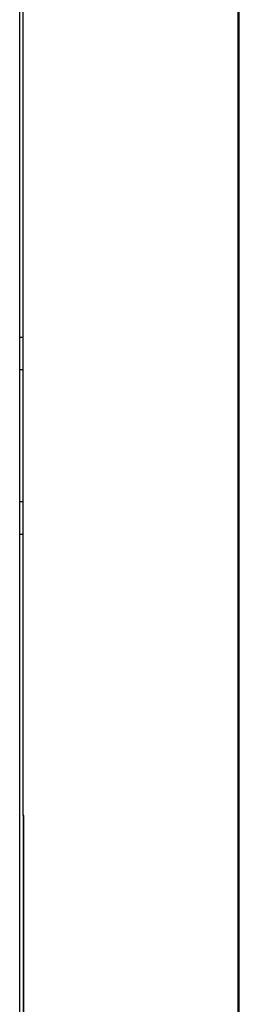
# Model space of a CAD drawing. Header units: inches. Extents: x 172 to 318, y 15 to 201.
# Tile 3 of 6: x 235 to 246, y 58 to 106. Entities that reach past the tile are written whole.
import ezdxf

# ---------------------------------------------------------------- set-up
doc = ezdxf.new("R2010")
doc.units = ezdxf.units.IN
doc.header["$MEASUREMENT"] = 0

# ---------------------------------------------------------------- blocks, each defined once
blk = doc.blocks.new('block 32')
at = {"color": 7, "lineweight": 25}
blk.add_lwpolyline([(235.632, 53.215), (235.632, 67.615)], dxfattribs=at)
blk = doc.blocks.new('block 33')
at = {"color": 7, "lineweight": 25}
blk.add_lwpolyline([(235.632, 67.615), (235.589, 67.615)], dxfattribs=at)
blk = doc.blocks.new('block 34')
at = {"color": 7, "lineweight": 25}
blk.add_lwpolyline([(235.589, 67.615), (235.589, 154.015)], dxfattribs=at)
blk = doc.blocks.new('block 40')
at = {"color": 7, "lineweight": 25}
blk.add_lwpolyline([(245.988, 186.492), (245.988, 33.615)], dxfattribs=at)
blk = doc.blocks.new('block 52')
at = {"color": 7, "lineweight": 25}
blk.add_lwpolyline([(246.058, 32.815), (246.058, 186.946)], dxfattribs=at)
blk = doc.blocks.new('block 62')
at = {"color": 7, "lineweight": 25}
blk.add_lwpolyline([(235.429, 33.615), (235.429, 186.498)], dxfattribs=at)
blk = doc.blocks.new('block 109')
at = {"color": 7, "lineweight": 25}
blk.add_lwpolyline([(235.589, 67.615), (235.589, 53.215)], dxfattribs=at)
blk = doc.blocks.new('block 129')
at = {"color": 7, "lineweight": 25}
blk.add_lwpolyline([(235.589, 89.212), (235.429, 89.215)], dxfattribs=at)
blk = doc.blocks.new('block 130')
at = {"color": 7, "lineweight": 25}
blk.add_lwpolyline([(235.589, 82.818), (235.429, 82.815)], dxfattribs=at)
blk = doc.blocks.new('block 135')
at = {"color": 7, "lineweight": 25}
blk.add_lwpolyline([(235.589, 81.245), (235.429, 81.243)], dxfattribs=at)
blk = doc.blocks.new('block 138')
at = {"color": 7, "lineweight": 25}
blk.add_lwpolyline([(235.589, 90.784), (235.429, 90.787)], dxfattribs=at)

msp = doc.modelspace()

# ---------------------------------------------------------------- block references
for name in ['block 52', 'block 62', 'block 40', 'block 34', 'block 138', 'block 129', 'block 130', 'block 135', 'block 33', 'block 109', 'block 32']:
    msp.add_blockref(name, (0, 0))

doc.saveas('drawing.dxf')
